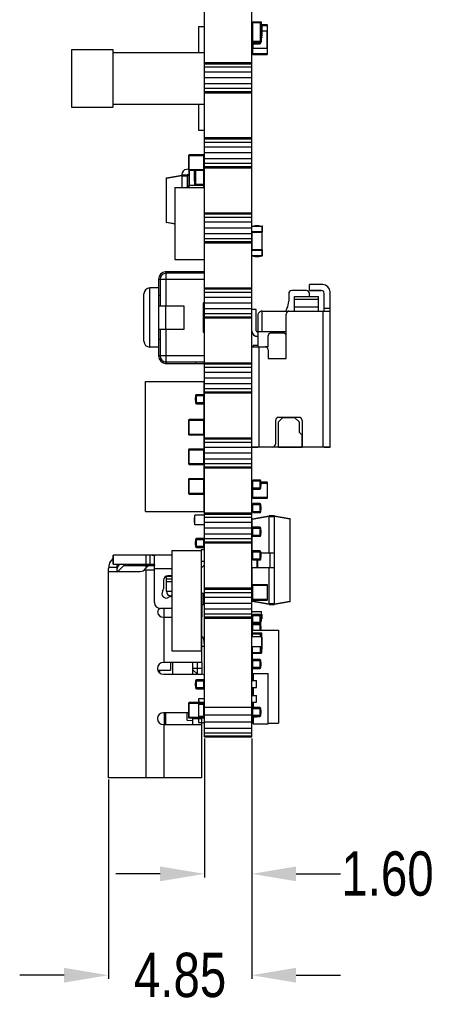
# Model space of a CAD drawing. Header units: inches. Extents: x -50 to 60, y -7 to 68.
# Tile 67 of 108: x 5 to 20, y -7 to 26. Entities that reach past the tile are written whole.
import ezdxf

# ---------------------------------------------------------------- set-up
doc = ezdxf.new("R2010")
doc.units = ezdxf.units.IN
doc.header["$LTSCALE"] = 1.21
doc.header["$MEASUREMENT"] = 0
doc.header["$PDMODE"] = 3
doc.header["$PDSIZE"] = 0.3125
doc.layers.get('0').update_dxf_attribs({"linetype": 'CONTINUOUS'})
doc.layers.get('Defpoints').update_dxf_attribs({"linetype": 'CONTINUOUS'})
doc.layers.add('DIM', color=3, linetype='CONTINUOUS')
doc.styles.get("Standard").update_dxf_attribs({"font": 'txt', "width": 0.8})
doc.dimstyles.get("Standard").update_dxf_attribs({"dimtxt": 0.15625, "dimasz": 0.1875, "dimexe": 0.125, "dimexo": 0.0625, "dimgap": 0.09, "dimtad": 0, "dimtih": 1, "dimtoh": 1, "dimzin": 4, "dimdsep": 46, "dimtxsty": 'STANDARD', "dimblk": '_FILLED', "dimblk1": '_FILLED', "dimblk2": '_FILLED', "dimcen": 0.09, "dimazin": 1, "dimtp": 0.01, "dimtm": 0.01, "dimtfac": 1, "dimtofl": 0, "dimtmove": 0, "dimatfit": 3, "dimldrblk": '_FILLED', "dimfxl": 1, "dimtolj": 1, "dimtzin": 4, "dimarcsym": 0})

# ---------------------------------------------------------------- blocks, each defined once
blk = doc.blocks.new('_FILLED')
at = {"color": 0, "linetype": 'ByBlock'}
blk.add_solid([(0, 0), (-1, 0.167), (-1, -0.167)], dxfattribs=at)
blk = doc.blocks.new('*D5')
at = {"layer": 'Defpoints', "color": 0}
for p in [(11.503, 1.749), (13.103, 1.74), (13.103, -2.897)]:
    blk.add_point(p, dxfattribs=at)
at = {"layer": 'DIM', "color": 0, "lineweight": -2}
for p, q in [((11.503, 1.686), (11.503, -3.022)), ((13.103, 1.677), (13.103, -3.022)), ((10.003, -2.897), (8.503, -2.897)), ((14.603, -2.897), (16.103, -2.897))]:
    blk.add_line(p, q, dxfattribs=at)
at = {"layer": 'DIM', "color": 0, "lineweight": -2, "xscale": 1.5, "yscale": 1.5, "zscale": 1.5}
blk.add_blockref('_FILLED', (11.503, -2.897), dxfattribs=at)
at = {"layer": 'DIM', "color": 0, "lineweight": -2, "xscale": 1.5, "yscale": 1.5, "zscale": 1.5, "rotation": 180}
blk.add_blockref('_FILLED', (13.103, -2.897), dxfattribs=at)
at = {"layer": 'DIM', "color": 0, "insert": (17.693, -2.897), "char_height": 1.5, "attachment_point": 5}
blk.add_mtext('\\A1;1.60', dxfattribs=at)
blk = doc.blocks.new('*D6')
at = {"layer": 'Defpoints', "color": 0}
for p in [(13.103, 1.749), (8.253, 0.356), (8.253, -6.327)]:
    blk.add_point(p, dxfattribs=at)
at = {"layer": 'DIM', "color": 0, "lineweight": -2}
for p, q in [((13.103, 1.686), (13.103, -6.452)), ((8.253, 0.294), (8.253, -6.452)), ((6.753, -6.327), (5.253, -6.327)), ((14.603, -6.327), (16.103, -6.327))]:
    blk.add_line(p, q, dxfattribs=at)
at = {"layer": 'DIM', "color": 0, "lineweight": -2, "xscale": 1.5, "yscale": 1.5, "zscale": 1.5}
blk.add_blockref('_FILLED', (8.253, -6.327), dxfattribs=at)
at = {"layer": 'DIM', "color": 0, "lineweight": -2, "xscale": 1.5, "yscale": 1.5, "zscale": 1.5, "rotation": 180}
blk.add_blockref('_FILLED', (13.103, -6.327), dxfattribs=at)
at = {"layer": 'DIM', "color": 0, "insert": (10.678, -6.327), "char_height": 1.5, "attachment_point": 5}
blk.add_mtext('\\A1;4.85', dxfattribs=at)

msp = doc.modelspace()

# ---------------------------------------------------------------- linework, layer by layer
at = {"color": 7, "linetype": 'Continuous'}
for p, q in [((11.503, 1.74), (11.503, 59.057)), ((13.103, 1.74), (13.103, 59.057)), ((11.303, 25.773), (11.503, 25.773)), ((11.303, 25.773), (11.303, 24.898)), ((13.103, 25.939), (13.428, 25.939)), ((13.103, 25.839), (13.128, 25.839)), ((13.128, 25.837), (13.103, 25.837)), ((13.128, 25.914), (13.403, 25.914)), ((13.128, 25.914), (13.128, 25.284)), ((13.403, 25.284), (13.403, 25.914)), ((13.428, 25.889), (13.403, 25.889)), ((13.403, 25.839), (13.428, 25.839)), ((13.428, 25.254), (13.428, 25.939)), ((13.619, 25.834), (13.428, 25.834)), ((13.428, 25.814), (13.639, 25.814)), ((13.428, 25.803), (13.438, 25.803)), ((13.428, 25.752), (13.438, 25.752)), ((13.428, 25.701), (13.438, 25.701)), ((13.428, 25.696), (13.438, 25.696)), ((13.428, 25.687), (13.438, 25.687)), ((13.438, 25.803), (13.438, 25.696)), ((13.438, 25.687), (13.438, 25.58)), ((13.619, 25.834), (13.619, 25.634)), ((13.639, 25.634), (13.639, 25.814)), ((13.103, 25.359), (13.128, 25.359)), ((13.403, 25.359), (13.428, 25.359)), ((13.428, 25.585), (13.438, 25.585)), ((13.428, 25.58), (13.438, 25.58)), ((13.428, 25.572), (13.438, 25.572)), ((13.428, 25.522), (13.438, 25.522)), ((13.428, 25.47), (13.438, 25.47)), ((13.428, 25.465), (13.438, 25.465)), ((13.428, 25.433), (13.438, 25.433)), ((13.428, 25.41), (13.438, 25.41)), ((13.428, 25.397), (13.438, 25.397)), ((13.428, 25.392), (13.438, 25.392)), ((13.438, 25.634), (13.639, 25.634)), ((13.438, 25.572), (13.438, 25.465)), ((13.438, 25.433), (13.438, 25.392)), ((13.609, 25.634), (13.609, 25.034)), ((13.629, 25.034), (13.629, 25.634)), ((7.003, 24.998), (7.003, 23.048)), ((7.003, 24.998), (8.403, 24.998)), ((8.403, 24.998), (8.403, 23.048)), ((13.103, 25.259), (13.428, 25.259)), ((13.103, 25.254), (13.428, 25.254)), ((13.408, 25.224), (13.103, 25.224)), ((13.103, 25.159), (13.129, 25.159)), ((13.639, 25.034), (13.119, 25.034)), ((13.119, 25.034), (13.119, 24.854)), ((13.128, 25.284), (13.403, 25.284)), ((13.128, 25.194), (13.128, 25.184)), ((13.128, 25.184), (13.129, 25.184)), ((13.129, 25.194), (13.129, 25.034)), ((13.134, 25.194), (13.134, 25.254)), ((13.134, 25.194), (13.378, 25.194)), ((13.139, 24.834), (13.139, 25.034)), ((13.149, 25.034), (13.149, 25.194)), ((13.378, 25.254), (13.378, 25.194)), ((13.428, 25.309), (13.403, 25.309)), ((13.408, 25.224), (13.408, 25.254)), ((13.619, 25.034), (13.619, 24.834)), ((13.639, 24.854), (13.639, 25.034)), ((8.403, 24.898), (11.503, 24.898)), ((13.639, 24.854), (13.119, 24.854)), ((13.139, 24.834), (13.619, 24.834)), ((11.503, 24.559), (13.103, 24.559)), ((11.503, 24.52), (13.103, 24.52)), ((11.503, 24.409), (13.103, 24.409)), ((11.503, 24.244), (13.103, 24.244)), ((11.503, 24.049), (13.103, 24.049)), ((11.503, 23.853), (13.103, 23.853)), ((11.503, 23.688), (13.103, 23.688)), ((11.503, 23.578), (13.103, 23.578)), ((11.503, 23.538), (13.103, 23.538)), ((7.003, 23.048), (8.403, 23.048)), ((8.403, 23.148), (11.503, 23.148)), ((11.303, 23.148), (11.303, 22.273)), ((11.303, 22.273), (11.503, 22.273)), ((11.503, 22.019), (13.103, 22.019)), ((11.503, 21.98), (13.103, 21.98)), ((11.503, 21.869), (13.103, 21.869)), ((11.503, 21.704), (13.103, 21.704)), ((10.968, 21.413), (11.488, 21.413)), ((10.968, 21.413), (10.968, 20.933)), ((11.468, 21.433), (10.988, 21.433)), ((10.988, 20.913), (10.988, 21.433)), ((11.468, 21.433), (11.468, 20.913)), ((11.488, 20.933), (11.488, 21.413)), ((11.503, 21.398), (11.488, 21.398)), ((11.503, 21.509), (13.103, 21.509)), ((11.503, 21.089), (11.488, 21.089)), ((11.503, 21.088), (11.488, 21.088)), ((11.503, 21.313), (13.103, 21.313)), ((11.503, 21.148), (13.103, 21.148)), ((11.503, 21.038), (13.103, 21.038)), ((11.503, 20.998), (13.103, 20.998)), ((10.22, 20.657), (10.738, 20.748)), ((10.738, 20.729), (10.22, 20.637)), ((10.738, 20.766), (10.738, 20.748)), ((10.918, 20.748), (10.738, 20.748)), ((10.738, 20.729), (10.738, 20.748)), ((10.738, 20.728), (10.918, 20.728)), ((10.738, 20.728), (10.738, 20.329)), ((10.968, 20.955), (10.893, 20.944)), ((10.918, 20.748), (10.978, 20.738)), ((10.918, 20.728), (10.918, 20.748)), ((10.978, 20.718), (10.918, 20.729)), ((10.918, 20.729), (10.918, 20.329)), ((10.936, 20.769), (10.978, 20.775)), ((11.488, 20.933), (10.968, 20.933)), ((10.978, 20.916), (10.978, 20.399)), ((10.988, 20.913), (11.468, 20.913)), ((10.998, 20.399), (10.998, 20.913)), ((11.168, 20.544), (11.168, 20.913)), ((11.178, 20.902), (11.168, 20.902)), ((11.178, 20.877), (11.168, 20.877)), ((11.178, 20.825), (11.168, 20.825)), ((11.178, 20.775), (11.168, 20.775)), ((11.178, 20.762), (11.168, 20.762)), ((11.178, 20.66), (11.168, 20.66)), ((11.178, 20.408), (11.178, 20.913)), ((11.203, 20.913), (11.203, 20.433)), ((11.478, 20.433), (11.478, 20.916)), ((11.503, 20.988), (11.488, 20.988)), ((10.203, 20.637), (10.22, 20.637)), ((10.203, 20.637), (10.203, 19.16)), ((10.22, 20.637), (10.22, 20.657)), ((10.22, 19.16), (10.22, 20.637)), ((10.503, 20.329), (11.502, 20.329)), ((10.503, 20.329), (10.503, 17.891)), ((11.488, 20.399), (10.968, 20.399)), ((10.968, 20.399), (10.968, 20.329)), ((10.988, 20.329), (10.988, 20.399)), ((11.178, 20.646), (11.168, 20.646)), ((11.178, 20.595), (11.168, 20.595)), ((11.178, 20.544), (11.168, 20.544)), ((11.203, 20.508), (11.178, 20.508)), ((11.178, 20.458), (11.203, 20.458)), ((11.503, 20.408), (11.178, 20.408)), ((11.478, 20.433), (11.203, 20.433)), ((11.458, 20.408), (11.458, 20.399)), ((11.468, 20.399), (11.468, 20.329)), ((11.503, 20.508), (11.478, 20.508)), ((11.478, 20.399), (11.478, 20.408)), ((11.487, 20.408), (11.487, 20.399)), ((11.488, 20.329), (11.488, 20.399)), ((11.502, 19.493), (11.503, 19.493)), ((11.503, 19.477), (13.103, 19.477)), ((11.503, 19.44), (13.103, 19.44)), ((11.503, 19.329), (13.103, 19.329)), ((10.22, 19.16), (10.203, 19.16)), ((10.22, 19.16), (10.503, 19.11)), ((10.22, 19.14), (10.22, 19.16)), ((10.503, 19.09), (10.22, 19.14)), ((11.502, 19.264), (11.503, 19.264)), ((11.503, 19.218), (11.502, 19.218)), ((11.503, 19.118), (11.502, 19.118)), ((11.502, 18.993), (11.503, 18.993)), ((11.503, 19.164), (13.103, 19.164)), ((13.453, 19.008), (13.454, 19.021)), ((13.453, 19.008), (13.466, 19.008)), ((13.453, 18.033), (13.453, 19.008)), ((13.459, 19.022), (13.457, 19.023)), ((13.466, 18.833), (13.466, 19.011)), ((11.502, 18.764), (11.503, 18.764)), ((11.503, 18.969), (13.103, 18.969)), ((11.503, 18.773), (13.103, 18.773)), ((13.466, 18.833), (13.103, 18.833)), ((13.103, 18.82), (13.453, 18.82)), ((13.116, 18.22), (13.116, 18.82)), ((13.441, 18.82), (13.441, 18.22)), ((11.503, 18.638), (11.502, 18.638)), ((11.503, 18.538), (11.502, 18.538)), ((11.502, 18.493), (11.503, 18.493)), ((11.503, 18.608), (13.103, 18.608)), ((11.503, 18.498), (13.103, 18.498)), ((11.503, 18.46), (13.103, 18.46)), ((11.502, 18.264), (11.503, 18.264)), ((13.453, 18.22), (13.103, 18.22)), ((13.103, 18.208), (13.466, 18.208)), ((13.454, 18.02), (13.103, 18.02)), ((13.466, 18.033), (13.453, 18.033)), ((13.454, 18.02), (13.453, 18.033)), ((13.454, 18.02), (13.466, 18.029)), ((13.466, 18.03), (13.466, 18.208)), ((10.503, 17.891), (11.502, 17.891)), ((11.503, 17.479), (10.178, 17.479)), ((10.178, 17.477), (10.178, 17.479)), ((11.503, 17.429), (10.183, 17.429)), ((10.183, 17.429), (10.183, 17.428)), ((10.203, 16.329), (10.203, 17.429)), ((11.208, 17.429), (11.208, 17.479)), ((9.953, 17.229), (11.503, 17.229)), ((9.953, 17.229), (9.953, 14.629)), ((10.003, 17.229), (10.003, 16.329)), ((15.503, 17.046), (15.053, 17.046)), ((15.053, 16.843), (15.053, 17.046)), ((9.453, 15.129), (9.453, 16.729)), ((9.953, 16.929), (9.653, 16.929)), ((9.653, 14.929), (9.653, 16.929)), ((10.003, 16.672), (9.953, 16.672)), ((11.503, 16.937), (13.103, 16.937)), ((11.503, 16.9), (13.103, 16.9)), ((11.503, 16.789), (13.103, 16.789)), ((14.353, 16.742), (14.353, 16.481)), ((14.953, 16.842), (14.453, 16.842)), ((15.053, 16.846), (15.453, 16.846)), ((15.453, 16.843), (15.053, 16.843)), ((15.053, 16.642), (15.053, 16.742)), ((15.453, 16.843), (15.453, 16.846)), ((15.553, 16.147), (15.553, 16.746)), ((15.753, 11.542), (15.753, 16.796)), ((9.953, 16.329), (10.803, 16.329)), ((10.198, 15.529), (10.198, 16.329)), ((10.803, 16.329), (10.803, 15.529)), ((11.453, 16.409), (11.503, 16.409)), ((11.453, 16.409), (11.453, 15.449)), ((11.503, 16.429), (11.473, 16.429)), ((11.473, 15.429), (11.473, 16.429)), ((11.503, 16.624), (13.103, 16.624)), ((11.503, 16.429), (13.103, 16.429)), ((14.553, 16.642), (15.353, 16.642)), ((14.553, 16.147), (14.553, 16.642)), ((14.553, 16.556), (15.353, 16.556)), ((15.353, 16.642), (15.353, 16.147)), ((11.503, 16.233), (13.103, 16.233)), ((11.503, 16.068), (13.103, 16.068)), ((13.253, 16.196), (13.103, 16.196)), ((13.253, 15.476), (13.253, 16.196)), ((13.303, 15.997), (13.303, 14.937)), ((13.453, 16.147), (14.363, 16.147)), ((13.453, 15.447), (13.453, 16.147)), ((14.291, 16.239), (14.239, 16.147)), ((14.265, 14.547), (14.265, 16.047)), ((14.365, 16.147), (15.524, 16.147)), ((15.353, 16.282), (14.553, 16.282)), ((15.503, 16.147), (15.503, 11.547)), ((15.524, 16.147), (15.753, 16.147)), ((15.553, 16.246), (15.753, 16.246)), ((11.503, 15.958), (13.103, 15.958)), ((11.503, 15.92), (13.103, 15.92)), ((10.803, 15.529), (9.953, 15.529)), ((10.003, 15.529), (10.003, 14.629)), ((10.203, 14.429), (10.203, 15.529)), ((11.503, 15.449), (11.453, 15.449)), ((11.473, 15.429), (11.503, 15.429)), ((13.303, 15.446), (13.283, 15.446)), ((13.453, 15.447), (13.303, 15.447)), ((14.265, 15.447), (13.453, 15.447)), ((13.755, 15.407), (14.165, 15.407)), ((14.251, 15.36), (14.265, 15.36)), ((10.003, 15.185), (9.953, 15.185)), ((13.153, 14.996), (13.303, 14.996)), ((13.153, 14.996), (13.153, 14.937)), ((13.283, 15.296), (13.303, 15.296)), ((13.283, 15.296), (13.303, 15.296)), ((13.283, 15.295), (13.303, 15.295)), ((13.283, 15.295), (13.303, 15.295)), ((13.283, 15.294), (13.303, 15.294)), ((13.283, 15.294), (13.303, 15.294)), ((13.283, 15.293), (13.303, 15.293)), ((13.283, 15.293), (13.303, 15.293)), ((13.655, 14.937), (13.655, 15.31)), ((9.953, 14.929), (9.653, 14.929)), ((13.103, 14.937), (13.353, 14.937)), ((13.353, 14.937), (13.555, 14.937)), ((13.353, 11.547), (13.353, 14.937)), ((13.655, 14.937), (13.556, 14.937)), ((13.655, 14.837), (13.655, 14.547)), ((11.503, 14.629), (9.953, 14.629)), ((10.178, 14.38), (10.178, 14.378)), ((10.178, 14.378), (10.202, 14.378)), ((10.201, 14.379), (10.202, 14.429)), ((10.202, 14.429), (10.202, 14.379)), ((10.202, 14.379), (11.503, 14.379)), ((10.203, 14.429), (11.503, 14.429)), ((11.199, 14.429), (11.199, 14.379)), ((11.503, 14.397), (13.103, 14.397)), ((11.503, 14.36), (13.103, 14.36)), ((13.655, 14.547), (14.265, 14.547)), ((11.503, 14.249), (13.103, 14.249)), ((11.503, 14.084), (13.103, 14.084)), ((9.503, 13.769), (11.478, 13.769)), ((9.503, 9.369), (9.503, 13.769)), ((11.478, 13.769), (11.478, 13.319)), ((11.503, 13.889), (13.103, 13.889)), ((11.503, 13.693), (13.103, 13.693)), ((11.503, 13.464), (11.478, 13.464)), ((11.503, 13.528), (13.103, 13.528)), ((11.503, 13.418), (13.103, 13.418)), ((11.503, 13.38), (13.103, 13.38)), ((11.196, 13.223), (11.199, 13.223)), ((11.196, 13.116), (11.196, 13.223)), ((11.199, 13.135), (11.196, 13.135)), ((11.196, 13.126), (11.199, 13.126)), ((11.196, 13.118), (11.199, 13.118)), ((11.196, 13.116), (11.199, 13.116)), ((11.199, 13.288), (11.503, 13.288)), ((11.199, 13.288), (11.199, 13.044)), ((11.503, 13.044), (11.199, 13.044)), ((11.473, 13.319), (11.229, 13.319)), ((11.229, 13.014), (11.229, 13.319)), ((11.229, 13.014), (11.473, 13.014)), ((11.473, 13.319), (11.473, 13.014)), ((11.478, 13.014), (11.478, 12.473)), ((11.478, 12.988), (11.503, 12.988)), ((11.503, 12.957), (11.478, 12.957)), ((10.968, 12.456), (11.488, 12.456)), ((10.968, 12.456), (10.968, 11.976)), ((11.468, 12.476), (10.988, 12.476)), ((10.988, 11.956), (10.988, 12.476)), ((11.468, 12.476), (11.468, 11.956)), ((11.503, 12.47), (11.483, 12.47)), ((11.488, 11.976), (11.488, 12.456)), ((11.503, 12.439), (11.488, 12.439)), ((11.503, 12.373), (11.488, 12.373)), ((13.905, 12.449), (13.905, 11.647)), ((14.153, 12.547), (14.003, 12.397)), ((14.003, 11.547), (14.003, 12.397)), ((14.705, 12.549), (14.005, 12.549)), ((14.153, 12.547), (14.553, 12.547)), ((14.703, 12.397), (14.553, 12.547)), ((14.703, 12.397), (14.703, 12.047)), ((14.805, 12.449), (14.805, 11.547)), ((14.803, 11.947), (14.703, 12.047)), ((11.488, 11.976), (10.968, 11.976)), ((10.988, 11.956), (11.468, 11.956)), ((11.478, 11.959), (11.478, 11.473)), ((11.503, 11.857), (13.103, 11.857)), ((11.503, 11.82), (13.103, 11.82)), ((11.503, 11.709), (13.103, 11.709)), ((14.803, 11.547), (14.803, 11.947)), ((10.968, 11.456), (11.488, 11.456)), ((10.968, 11.456), (10.968, 10.976)), ((11.468, 11.476), (10.988, 11.476)), ((10.988, 10.956), (10.988, 11.476)), ((11.468, 11.476), (11.468, 10.956)), ((11.478, 11.613), (11.503, 11.613)), ((11.488, 10.976), (11.488, 11.456)), ((11.488, 11.384), (11.503, 11.384)), ((11.503, 11.544), (13.103, 11.544)), ((11.503, 11.349), (13.103, 11.349)), ((13.301, 11.547), (13.103, 11.547)), ((13.103, 11.542), (13.253, 11.542)), ((13.153, 11.546), (13.153, 11.542)), ((13.153, 11.542), (13.303, 11.542)), ((13.402, 11.542), (13.253, 11.542)), ((13.253, 11.542), (13.253, 11.542)), ((13.805, 11.547), (13.301, 11.547)), ((13.303, 11.546), (13.301, 11.546)), ((13.303, 11.542), (13.303, 11.542)), ((14.303, 11.546), (13.402, 11.546)), ((14.303, 11.546), (13.402, 11.546)), ((13.402, 11.545), (13.402, 11.546)), ((13.402, 11.546), (13.402, 11.546)), ((14.303, 11.545), (13.402, 11.545)), ((14.303, 11.545), (13.402, 11.545)), ((13.402, 11.544), (13.402, 11.545)), ((13.402, 11.545), (13.402, 11.545)), ((14.303, 11.544), (13.402, 11.544)), ((14.303, 11.544), (13.402, 11.544)), ((13.402, 11.543), (13.402, 11.544)), ((13.402, 11.544), (13.402, 11.544)), ((14.303, 11.543), (13.402, 11.543)), ((14.303, 11.543), (13.402, 11.543)), ((13.402, 11.543), (13.402, 11.543)), ((13.402, 11.542), (13.402, 11.543)), ((14.303, 11.542), (13.402, 11.542)), ((13.503, 11.542), (13.453, 11.542)), ((13.853, 11.542), (13.803, 11.542)), ((14.003, 11.547), (13.805, 11.547)), ((14.803, 11.547), (14.003, 11.547)), ((14.003, 11.542), (14.803, 11.542)), ((14.003, 11.542), (14.003, 11.542)), ((14.303, 11.546), (14.303, 11.546)), ((14.303, 11.545), (14.303, 11.546)), ((14.303, 11.545), (14.303, 11.545)), ((14.303, 11.544), (14.303, 11.545)), ((14.303, 11.544), (14.303, 11.544)), ((14.303, 11.543), (14.303, 11.544)), ((14.303, 11.542), (14.303, 11.543)), ((14.303, 11.543), (14.303, 11.543)), ((15.273, 11.542), (14.303, 11.542)), ((14.303, 11.542), (14.403, 11.542)), ((14.403, 11.542), (14.403, 11.547)), ((14.403, 11.542), (14.408, 11.547)), ((14.805, 11.547), (14.803, 11.547)), ((14.803, 11.542), (14.803, 11.542)), ((15.553, 11.547), (14.805, 11.547)), ((15.273, 11.542), (15.273, 11.547)), ((15.523, 11.542), (15.273, 11.542)), ((15.553, 11.542), (15.52, 11.542)), ((15.523, 11.542), (15.523, 11.547)), ((15.753, 11.547), (15.553, 11.547)), ((15.553, 11.542), (15.553, 11.547)), ((15.553, 11.542), (15.753, 11.542)), ((11.488, 11.113), (11.503, 11.113)), ((11.503, 11.153), (13.103, 11.153)), ((11.488, 10.976), (10.968, 10.976)), ((10.988, 10.956), (11.468, 10.956)), ((11.478, 10.959), (11.478, 10.473)), ((11.478, 10.884), (11.503, 10.884)), ((11.503, 10.813), (11.478, 10.813)), ((11.503, 10.988), (13.103, 10.988)), ((11.503, 10.878), (13.103, 10.878)), ((11.503, 10.84), (13.103, 10.84)), ((10.968, 10.456), (11.488, 10.456)), ((10.968, 10.456), (10.968, 9.976)), ((11.468, 10.476), (10.988, 10.476)), ((10.988, 9.956), (10.988, 10.476)), ((11.468, 10.476), (11.468, 9.956)), ((11.478, 10.613), (11.503, 10.613)), ((11.488, 9.976), (11.488, 10.456)), ((11.488, 10.384), (11.503, 10.384)), ((13.103, 10.4), (13.408, 10.4)), ((13.378, 10.431), (13.134, 10.431)), ((13.134, 10.126), (13.134, 10.431)), ((13.378, 10.431), (13.378, 10.126)), ((13.408, 10.156), (13.408, 10.4)), ((13.619, 10.358), (13.408, 10.358)), ((13.619, 10.339), (13.408, 10.339)), ((13.619, 10.358), (13.619, 9.819)), ((13.62, 10.338), (13.639, 10.338)), ((13.639, 9.839), (13.639, 10.338)), ((11.503, 10.014), (11.488, 10.014)), ((13.408, 10.156), (13.103, 10.156)), ((13.119, 10.13), (13.119, 9.839)), ((13.134, 10.126), (13.378, 10.126)), ((13.139, 9.819), (13.139, 10.126)), ((13.411, 10.329), (13.408, 10.329)), ((13.411, 10.327), (13.408, 10.327)), ((13.408, 10.319), (13.639, 10.319)), ((13.408, 10.31), (13.411, 10.31)), ((13.411, 10.222), (13.408, 10.222)), ((13.411, 10.329), (13.411, 10.222)), ((11.488, 9.976), (10.968, 9.976)), ((10.988, 9.956), (11.468, 9.956)), ((11.478, 9.959), (11.478, 9.369)), ((11.503, 9.684), (11.478, 9.684)), ((13.119, 9.967), (13.103, 9.967)), ((13.639, 9.839), (13.119, 9.839)), ((13.139, 9.819), (13.619, 9.819)), ((9.503, 9.369), (11.478, 9.369)), ((13.103, 9.6), (13.408, 9.6)), ((13.408, 9.357), (13.103, 9.357)), ((13.378, 9.631), (13.134, 9.631)), ((13.134, 9.326), (13.134, 9.631)), ((13.378, 9.631), (13.378, 9.326)), ((13.408, 9.357), (13.408, 9.6)), ((13.411, 9.529), (13.408, 9.529)), ((13.411, 9.527), (13.408, 9.527)), ((13.411, 9.519), (13.408, 9.519)), ((13.408, 9.51), (13.411, 9.51)), ((13.411, 9.422), (13.408, 9.422)), ((13.411, 9.529), (13.411, 9.422)), ((11.178, 9.147), (11.168, 9.147)), ((11.168, 8.989), (11.168, 9.147)), ((11.178, 9.068), (11.168, 9.068)), ((11.503, 9.239), (11.178, 9.239)), ((11.178, 8.909), (11.178, 9.239)), ((11.503, 9.317), (13.103, 9.317)), ((11.503, 9.28), (13.103, 9.28)), ((11.503, 9.169), (13.103, 9.169)), ((11.503, 9.004), (13.103, 9.004)), ((13.12, 9.118), (13.688, 9.219)), ((13.688, 9.199), (13.12, 9.099)), ((13.12, 9.099), (13.12, 9.118)), ((13.12, 8.827), (13.12, 9.099)), ((13.134, 9.326), (13.378, 9.326)), ((13.868, 9.219), (13.688, 9.219)), ((13.688, 9.219), (13.688, 9.199)), ((13.688, 9.199), (13.868, 9.199)), ((13.688, 7.969), (13.688, 9.199)), ((13.868, 9.219), (14.387, 9.127)), ((13.868, 9.219), (13.868, 9.199)), ((14.387, 9.108), (13.868, 9.199)), ((13.868, 6.239), (13.868, 9.199)), ((14.387, 9.127), (14.387, 9.108)), ((14.387, 9.108), (14.403, 9.108)), ((14.387, 9.108), (14.387, 6.33)), ((14.403, 6.33), (14.403, 9.108)), ((11.178, 8.989), (11.168, 8.989)), ((11.503, 8.909), (11.178, 8.909)), ((11.503, 8.809), (13.103, 8.809)), ((13.103, 8.8), (13.408, 8.8)), ((13.378, 8.831), (13.134, 8.831)), ((13.134, 8.526), (13.134, 8.831)), ((13.378, 8.831), (13.378, 8.526)), ((13.408, 8.556), (13.408, 8.8)), ((13.411, 8.729), (13.408, 8.729)), ((13.411, 8.727), (13.408, 8.727)), ((13.411, 8.719), (13.408, 8.719)), ((13.408, 8.71), (13.411, 8.71)), ((13.411, 8.729), (13.411, 8.622)), ((11.196, 8.349), (11.199, 8.349)), ((11.196, 8.242), (11.196, 8.349)), ((11.199, 8.42), (11.503, 8.42)), ((11.199, 8.42), (11.199, 8.177)), ((11.473, 8.451), (11.229, 8.451)), ((11.229, 8.146), (11.229, 8.451)), ((11.473, 8.451), (11.473, 8.146)), ((11.503, 8.613), (13.103, 8.613)), ((11.503, 8.448), (13.103, 8.448)), ((11.503, 8.338), (13.103, 8.338)), ((13.408, 8.556), (13.103, 8.556)), ((13.12, 8.027), (13.12, 8.529)), ((13.134, 8.526), (13.378, 8.526)), ((13.411, 8.622), (13.408, 8.622)), ((10.403, 8.049), (11.401, 8.049)), ((10.403, 8.049), (10.403, 4.649)), ((11.196, 8.304), (11.199, 8.304)), ((11.199, 8.286), (11.196, 8.286)), ((11.199, 8.242), (11.196, 8.242)), ((11.473, 8.177), (11.199, 8.177)), ((11.229, 8.146), (11.473, 8.146)), ((11.503, 8.064), (11.393, 8.064)), ((11.393, 8.064), (11.393, 8.049)), ((11.401, 4.649), (11.401, 8.049)), ((11.503, 8.3), (13.103, 8.3)), ((13.103, 8), (13.408, 8)), ((13.378, 8.031), (13.134, 8.031)), ((13.134, 7.726), (13.134, 8.031)), ((13.378, 8.031), (13.378, 7.726)), ((13.408, 7.756), (13.408, 8)), ((10.403, 7.886), (8.411, 7.886)), ((8.411, 7.886), (8.411, 7.586)), ((8.413, 7.586), (8.413, 7.886)), ((9.533, 7.586), (9.533, 7.886)), ((9.663, 7.586), (9.663, 7.886)), ((9.813, 6.286), (9.813, 7.867)), ((11.413, 7.686), (11.401, 7.674)), ((11.413, 7.686), (11.503, 7.686)), ((13.408, 7.756), (13.103, 7.756)), ((13.134, 7.726), (13.378, 7.726)), ((13.283, 7.469), (13.283, 7.726)), ((13.301, 7.726), (13.301, 7.469)), ((13.408, 7.969), (13.868, 7.969)), ((13.411, 7.929), (13.408, 7.929)), ((13.411, 7.927), (13.408, 7.927)), ((13.411, 7.919), (13.408, 7.919)), ((13.408, 7.91), (13.411, 7.91)), ((13.411, 7.822), (13.408, 7.822)), ((13.411, 7.929), (13.411, 7.822)), ((13.714, 7.969), (13.714, 7.469)), ((8.253, 0.356), (8.253, 7.436)), ((8.253, 7.336), (9.333, 7.336)), ((8.256, 7.486), (8.562, 7.486)), ((8.411, 7.586), (9.738, 7.586)), ((8.553, 7.336), (8.553, 7.586)), ((8.773, 7.536), (8.573, 7.336)), ((8.773, 7.536), (9.812, 7.536)), ((9.533, 7.472), (9.533, 7.536)), ((9.533, 7.386), (9.813, 7.386)), ((9.533, 0.356), (9.533, 7.386)), ((9.813, 7.436), (10.403, 7.436)), ((11.401, 7.462), (11.503, 7.564)), ((13.103, 7.469), (13.868, 7.469)), ((13.12, 6.875), (13.12, 7.469)), ((13.688, 6.238), (13.688, 7.469)), ((10.113, 7.036), (10.113, 6.752)), ((10.213, 6.666), (10.213, 7.177)), ((10.403, 7.072), (10.213, 7.072)), ((10.216, 7.178), (10.403, 7.178)), ((10.403, 7.186), (10.263, 7.186)), ((10.403, 6.988), (10.213, 6.988)), ((10.213, 6.67), (10.403, 6.67)), ((11.503, 6.777), (13.103, 6.777)), ((11.503, 6.74), (13.103, 6.74)), ((13.119, 6.868), (13.639, 6.868)), ((13.119, 6.868), (13.119, 6.388)), ((13.619, 6.888), (13.139, 6.888)), ((13.139, 6.368), (13.139, 6.888)), ((13.619, 6.888), (13.619, 6.368)), ((13.639, 6.388), (13.639, 6.868)), ((10.403, 6.516), (10.363, 6.516)), ((10.379, 6.486), (10.403, 6.486)), ((11.503, 6.586), (11.401, 6.586)), ((11.463, 6.206), (11.463, 6.586)), ((11.463, 6.406), (11.503, 6.406)), ((11.503, 6.629), (13.103, 6.629)), ((11.503, 6.464), (13.103, 6.464)), ((13.639, 6.388), (13.119, 6.388)), ((13.12, 6.339), (13.12, 6.382)), ((13.12, 6.339), (13.688, 6.238)), ((13.12, 6.319), (13.12, 6.339)), ((13.139, 6.368), (13.619, 6.368)), ((10.403, 6.086), (10.013, 6.086)), ((10.133, 6.086), (10.133, 4.256)), ((11.463, 6.206), (11.401, 6.206)), ((11.413, 6.186), (11.401, 6.186)), ((11.413, 6.206), (11.413, 5.986)), ((11.503, 6.269), (13.103, 6.269)), ((11.503, 6.073), (13.103, 6.073)), ((13.688, 6.219), (13.12, 6.319)), ((13.868, 6.239), (13.688, 6.239)), ((13.688, 6.239), (13.688, 6.219)), ((13.688, 6.219), (13.868, 6.219)), ((13.868, 6.238), (14.387, 6.33)), ((14.387, 6.31), (13.868, 6.219)), ((13.868, 6.238), (13.868, 6.219)), ((14.403, 6.33), (14.387, 6.33)), ((14.387, 6.33), (14.387, 6.31)), ((10.113, 5.786), (10.403, 5.786)), ((11.401, 5.986), (11.413, 5.986)), ((11.413, 4.256), (11.413, 5.786)), ((11.503, 5.908), (13.103, 5.908)), ((11.503, 5.798), (13.103, 5.798)), ((11.503, 5.76), (13.103, 5.76)), ((13.103, 5.984), (13.428, 5.984)), ((13.103, 5.851), (13.408, 5.851)), ((13.378, 5.881), (13.134, 5.881)), ((13.134, 5.354), (13.134, 5.881)), ((13.378, 5.881), (13.378, 5.354)), ((13.408, 5.607), (13.408, 5.851)), ((13.408, 5.785), (13.411, 5.785)), ((13.408, 5.741), (13.411, 5.741)), ((13.411, 5.723), (13.408, 5.723)), ((13.411, 5.678), (13.408, 5.678)), ((13.411, 5.785), (13.411, 5.678)), ((13.428, 5.654), (13.428, 5.984)), ((13.428, 5.892), (13.438, 5.892)), ((13.428, 5.888), (13.438, 5.888)), ((13.428, 5.738), (13.438, 5.738)), ((13.428, 5.735), (13.438, 5.735)), ((13.438, 5.892), (13.438, 5.735)), ((13.408, 5.607), (13.103, 5.607)), ((13.103, 5.568), (13.408, 5.568)), ((13.103, 5.537), (13.408, 5.537)), ((13.123, 5.354), (14.003, 5.354)), ((13.123, 5.253), (13.123, 5.354)), ((13.134, 5.576), (13.378, 5.576)), ((13.408, 5.654), (13.428, 5.654)), ((13.408, 5.354), (13.408, 5.568)), ((13.411, 5.474), (13.408, 5.474)), ((13.411, 5.437), (13.408, 5.437)), ((13.408, 5.4), (13.411, 5.4)), ((13.411, 5.377), (13.408, 5.377)), ((13.411, 5.474), (13.411, 5.4)), ((13.411, 5.377), (13.411, 5.354)), ((14.003, 5.354), (14.003, 2.204)), ((13.103, 5.254), (13.428, 5.254)), ((13.103, 5.253), (13.428, 5.253)), ((13.128, 5.153), (13.103, 5.153)), ((13.103, 5.131), (13.428, 5.131)), ((13.128, 5.228), (13.403, 5.228)), ((13.128, 5.131), (13.128, 5.228)), ((13.403, 5.131), (13.403, 5.228)), ((13.428, 5.203), (13.403, 5.203)), ((13.428, 5.153), (13.403, 5.153)), ((13.428, 5.254), (13.428, 4.573)), ((13.428, 5.118), (13.438, 5.118)), ((13.428, 5.115), (13.438, 5.115)), ((13.428, 5.088), (13.438, 5.088)), ((13.428, 5.079), (13.438, 5.079)), ((13.428, 5.067), (13.438, 5.067)), ((13.428, 5.05), (13.438, 5.05)), ((13.438, 5.118), (13.438, 4.709)), ((11.413, 4.804), (11.503, 4.812)), ((11.503, 4.812), (11.488, 4.983)), ((13.103, 4.801), (13.428, 4.801)), ((13.103, 4.674), (13.128, 4.674)), ((13.128, 4.673), (13.103, 4.673)), ((13.128, 4.598), (13.128, 4.801)), ((13.403, 4.598), (13.403, 4.801)), ((13.428, 4.673), (13.403, 4.673)), ((13.428, 4.971), (13.438, 4.971)), ((13.428, 4.892), (13.438, 4.892)), ((13.428, 4.88), (13.438, 4.88)), ((13.428, 4.831), (13.438, 4.831)), ((13.428, 4.825), (13.438, 4.825)), ((13.428, 4.811), (13.438, 4.811)), ((13.428, 4.76), (13.438, 4.76)), ((13.428, 4.709), (13.438, 4.709)), ((10.403, 4.649), (11.401, 4.649)), ((13.103, 4.573), (13.428, 4.573)), ((13.103, 4.383), (13.123, 4.383)), ((13.123, 4.353), (13.123, 4.573)), ((13.128, 4.598), (13.403, 4.598)), ((13.378, 4.355), (13.134, 4.355)), ((13.134, 4.05), (13.134, 4.355)), ((13.378, 4.355), (13.378, 4.05)), ((13.428, 4.623), (13.403, 4.623)), ((11.411, 4.256), (10.113, 4.256)), ((10.358, 4.256), (10.358, 3.996)), ((10.433, 3.856), (10.433, 4.256)), ((11.113, 3.856), (11.113, 4.256)), ((11.413, 4.056), (11.113, 4.056)), ((11.113, 4.006), (11.263, 3.856)), ((11.263, 4.251), (11.259, 4.255)), ((11.263, 4.251), (11.262, 4.255)), ((11.263, 3.856), (11.263, 4.251)), ((11.411, 4.256), (11.413, 4.239)), ((11.413, 4.239), (11.413, 3.856)), ((13.103, 4.325), (13.408, 4.325)), ((13.408, 4.081), (13.103, 4.081)), ((13.123, 3.643), (13.123, 4.052)), ((13.134, 4.05), (13.378, 4.05)), ((13.408, 4.081), (13.408, 4.325)), ((13.411, 4.253), (13.408, 4.253)), ((13.411, 4.252), (13.408, 4.252)), ((13.411, 4.243), (13.408, 4.243)), ((13.408, 4.234), (13.411, 4.234)), ((13.411, 4.146), (13.408, 4.146)), ((13.411, 4.253), (13.411, 4.146)), ((9.925, 3.996), (10.358, 3.996)), ((9.983, 3.996), (9.983, 3.907)), ((10.113, 3.856), (11.413, 3.856)), ((11.473, 3.671), (11.229, 3.671)), ((11.229, 3.366), (11.229, 3.671)), ((11.473, 3.671), (11.473, 3.366)), ((13.123, 3.75), (13.103, 3.75)), ((13.123, 3.719), (13.103, 3.719)), ((13.148, 3.879), (13.653, 3.879)), ((13.148, 3.879), (13.148, 3.643)), ((13.653, 2.179), (13.653, 3.879)), ((11.196, 3.569), (11.199, 3.569)), ((11.196, 3.462), (11.196, 3.569)), ((11.196, 3.524), (11.199, 3.524)), ((11.199, 3.506), (11.196, 3.506)), ((11.199, 3.462), (11.196, 3.462)), ((11.199, 3.64), (11.503, 3.64)), ((11.199, 3.64), (11.199, 3.397)), ((11.473, 3.397), (11.199, 3.397)), ((11.229, 3.366), (11.473, 3.366)), ((13.103, 3.643), (13.263, 3.643)), ((13.103, 3.414), (13.263, 3.414)), ((13.123, 3.143), (13.123, 3.414)), ((13.148, 3.414), (13.148, 3.143)), ((13.263, 3.414), (13.263, 3.643)), ((13.103, 3.253), (13.123, 3.253)), ((13.103, 3.143), (13.263, 3.143)), ((13.263, 2.914), (13.263, 3.143)), ((10.968, 2.878), (11.488, 2.878)), ((10.968, 2.878), (10.968, 2.398)), ((11.468, 2.898), (10.988, 2.898)), ((10.988, 2.378), (10.988, 2.898)), ((11.323, 2.889), (11.323, 2.969)), ((11.468, 2.898), (11.468, 2.378)), ((11.488, 2.398), (11.488, 2.878)), ((11.503, 2.749), (13.103, 2.749)), ((13.103, 2.914), (13.263, 2.914)), ((13.103, 2.701), (13.408, 2.701)), ((13.123, 2.729), (13.123, 2.914)), ((13.378, 2.731), (13.134, 2.731)), ((13.134, 2.426), (13.134, 2.731)), ((13.148, 2.914), (13.148, 2.731)), ((13.378, 2.731), (13.378, 2.426)), ((13.408, 2.457), (13.408, 2.701)), ((10.968, 2.556), (10.113, 2.556)), ((10.144, 2.556), (10.143, 2.156)), ((10.183, 2.556), (10.183, 2.156)), ((10.903, 2.556), (10.903, 2.327)), ((10.922, 2.307), (10.922, 2.556)), ((11.488, 2.398), (10.968, 2.398)), ((10.988, 2.378), (11.468, 2.378)), ((11.113, 2.156), (11.113, 2.378)), ((11.113, 2.356), (11.413, 2.356)), ((11.413, 0.356), (11.413, 2.378)), ((11.503, 2.556), (11.488, 2.556)), ((11.503, 2.487), (13.103, 2.487)), ((13.408, 2.457), (13.103, 2.457)), ((13.103, 2.414), (13.263, 2.414)), ((13.123, 2.404), (13.103, 2.404)), ((13.123, 2.204), (13.123, 2.414)), ((13.134, 2.426), (13.378, 2.426)), ((13.148, 2.414), (13.148, 2.179)), ((13.263, 2.414), (13.263, 2.426)), ((13.408, 2.635), (13.411, 2.635)), ((13.408, 2.591), (13.411, 2.591)), ((13.411, 2.573), (13.408, 2.573)), ((13.411, 2.528), (13.408, 2.528)), ((13.411, 2.635), (13.411, 2.528)), ((10.113, 2.156), (11.413, 2.156)), ((10.133, 2.156), (10.133, 0.356)), ((10.922, 2.307), (11.113, 2.291)), ((11.413, 2.229), (11.503, 2.229)), ((11.503, 2.244), (13.103, 2.244)), ((11.503, 2.035), (13.103, 2.035)), ((13.123, 2.204), (13.148, 2.204)), ((13.148, 2.179), (13.653, 2.179)), ((13.653, 2.204), (14.003, 2.204)), ((11.503, 1.875), (13.103, 1.875)), ((11.503, 1.774), (13.103, 1.774)), ((11.503, 1.749), (13.103, 1.749)), ((11.503, 1.74), (13.103, 1.74)), ((11.413, 0.356), (8.253, 0.356))]:
    msp.add_line(p, q, dxfattribs=at)
at = {"color": 6, "linetype": 'Continuous'}
for p, q in [((11.503, 3.029), (11.303, 3.029)), ((11.303, 3.029), (11.303, 2.229)), ((11.323, 2.969), (11.303, 2.969)), ((11.323, 2.889), (11.303, 2.889)), ((11.503, 2.829), (11.303, 2.829)), ((11.503, 2.429), (11.303, 2.429)), ((11.303, 2.229), (11.413, 2.229))]:
    msp.add_line(p, q, dxfattribs=at)
at = {"color": 7, "linetype": 'Continuous'}
for points in [[(13.103, 19.023), (13.159, 19.035), (13.219, 19.043), (13.278, 19.045), (13.338, 19.043), (13.398, 19.035), (13.457, 19.023)], [(13.466, 19.011), (13.465, 19.014), (13.464, 19.017), (13.462, 19.02), (13.459, 19.022)], [(13.103, 18.017), (13.159, 18.005), (13.219, 17.998), (13.278, 17.995), (13.338, 17.998), (13.398, 18.005), (13.457, 18.018)], [(13.457, 18.017), (13.459, 18.018), (13.462, 18.02), (13.464, 18.023), (13.465, 18.026), (13.466, 18.03)]]:
    msp.add_lwpolyline(points, dxfattribs=at)
for centre, radius, start, end in [((13.619, 25.814), 0.02, 360, 90), ((13.134, 25.224), 0.0305, 180, 270), ((13.378, 25.224), 0.0305, 270, 360), ((13.139, 24.854), 0.02, 180, 270), ((13.619, 24.854), 0.02, 270, 360), ((10.988, 21.413), 0.02, 90, 180), ((11.468, 21.413), 0.02, 0, 90), ((10.918, 20.766), 0.18, 98, 180), ((10.938, 20.749), 0.02, 98, 181.1356), ((10.988, 20.933), 0.02, 180, 270), ((11.468, 20.933), 0.02, 270, 0), ((10.223, 20.637), 0.02, 100, 180), ((10.223, 19.16), 0.02, 180, 260), ((13.278, 10.718), 8.292, 88.7907, 91.2093), ((13.453, 19.008), 0.0125, 0.0275, 14.7424), ((13.453, 18.833), 0.0125, 270, 360), ((13.278, 26.323), 8.292, 268.7907, 271.2093), ((13.453, 18.208), 0.0125, 360, 90), ((13.453, 18.033), 0.0126, 346.9826, 359.9439), ((13.453, 18.033), 0.0125, 345.2559, 346.9831), ((10.203, 17.229), 0.25, 95.7531, 180), ((10.203, 17.229), 0.2, 90, 180), ((15.503, 16.796), 0.25, 0, 90), ((9.653, 16.729), 0.2, 90, 180), ((14.453, 16.742), 0.1, 90, 180), ((14.953, 16.742), 0.1, 0, 90), ((15.453, 16.746), 0.1, 0, 90), ((11.473, 16.409), 0.02, 90, 180), ((13.853, 16.481), 0.5, 330.9454, 0), ((13.453, 15.997), 0.15, 90, 180.0088), ((14.365, 16.047), 0.1, 90, 180), ((11.473, 15.449), 0.02, 180, 270), ((13.283, 15.476), 0.18, 180, 270), ((13.283, 15.474), 0.18, 230.4553, 270), ((13.283, 15.474), 0.18, 233.705, 270), ((13.283, 15.476), 0.03, 180, 270), ((9.653, 15.129), 0.2, 180, 270), ((9.653, 15.128), 0.2, 180, 270), ((13.283, 15.475), 0.18, 243.8221, 270), ((13.283, 15.473), 0.18, 254.6074, 270), ((13.555, 14.837), 0.1, 0, 90), ((10.203, 14.629), 0.25, 180, 269.5013), ((10.203, 14.629), 0.2, 180, 270), ((11.229, 13.288), 0.0305, 90, 180), ((11.229, 13.044), 0.0305, 180, 270), ((11.473, 12.988), 0.0305, 0, 68.5945), ((10.988, 12.456), 0.02, 90, 180), ((11.468, 12.456), 0.02, 0, 90), ((14.005, 12.449), 0.1, 90, 180), ((14.705, 12.449), 0.1, 0, 90), ((10.988, 11.976), 0.02, 180, 270), ((11.468, 11.976), 0.02, 270, 0), ((10.988, 11.456), 0.02, 90, 180), ((11.468, 11.456), 0.02, 0, 90), ((13.805, 11.647), 0.1, 270, 0), ((10.988, 10.976), 0.02, 180, 270), ((11.468, 10.976), 0.02, 270, 0), ((10.988, 10.456), 0.02, 90, 180), ((11.468, 10.456), 0.02, 0, 90), ((13.378, 10.4), 0.0305, 360, 90), ((13.619, 10.338), 0.02, 360, 90), ((13.619, 10.319), 0.02, 360, 90), ((13.378, 10.156), 0.0305, 270, 360), ((10.988, 9.976), 0.02, 180, 270), ((11.468, 9.976), 0.02, 270, 0), ((13.134, 9.967), 0.0305, 180, 240.1654), ((13.139, 9.839), 0.02, 180, 270), ((13.619, 9.839), 0.02, 270, 360), ((13.378, 9.6), 0.0305, 360, 90), ((13.378, 9.357), 0.0305, 270, 360), ((14.383, 9.108), 0.02, 360, 80), ((13.134, 8.8), 0.0305, 90, 168.4389), ((13.378, 8.8), 0.0305, 360, 90), ((11.229, 8.42), 0.0305, 90, 180), ((11.473, 8.42), 0.0305, 78.4389, 90), ((13.378, 8.556), 0.0305, 270, 360), ((11.229, 8.177), 0.0305, 180, 270), ((13.378, 8), 0.0305, 360, 90), ((8.703, 7.436), 0.45, 130.849, 180), ((13.378, 7.756), 0.0305, 270, 360), ((8.703, 7.436), 0.15, 90, 180), ((9.333, 7.536), 0.2, 270, 330), ((9.68, 7.336), 0.2, 90, 150), ((10.263, 7.036), 0.15, 90, 180), ((10.213, 6.586), 0.15, 146.4427, 303.5573), ((9.963, 6.752), 0.15, 326.4427, 0), ((10.363, 6.666), 0.15, 180, 270), ((13.139, 6.868), 0.02, 90, 180), ((13.619, 6.868), 0.02, 360, 90), ((10.379, 6.336), 0.15, 90, 123.5573), ((13.139, 6.388), 0.02, 180, 270), ((13.619, 6.388), 0.02, 270, 360), ((10.013, 6.286), 0.2, 180, 270), ((10.113, 5.936), 0.2, 129.2648, 172.8192), ((14.383, 6.33), 0.02, 280, 360), ((10.113, 5.986), 0.2, 187.1808, 270), ((13.378, 5.851), 0.0305, 360, 90), ((13.134, 5.607), 0.0305, 180, 270), ((13.378, 5.607), 0.0305, 270, 360), ((13.378, 5.568), 0.0305, 360, 39.7886), ((11.239, 4.962), 0.25, 5, 45.8121), ((13.378, 4.325), 0.0305, 360, 90), ((10.113, 4.056), 0.2, 90, 270), ((13.378, 4.081), 0.0305, 270, 360), ((11.229, 3.64), 0.0305, 90, 180), ((11.413, 3.706), 0.15, 53.9731, 90), ((13.134, 3.719), 0.0305, 180, 249.8293), ((11.229, 3.397), 0.0305, 180, 270), ((11.473, 3.397), 0.0305, 270, 357.575), ((10.988, 2.878), 0.02, 90, 180), ((11.468, 2.878), 0.02, 0, 90), ((13.378, 2.701), 0.0305, 360, 90), ((10.113, 2.356), 0.2, 90, 270), ((10.988, 2.398), 0.02, 180, 270), ((11.468, 2.398), 0.02, 270, 0), ((13.134, 2.457), 0.0305, 180, 270), ((13.134, 2.404), 0.0305, 180, 249.8293), ((13.378, 2.457), 0.0305, 270, 360), ((10.923, 2.327), 0.02, 180, 265.1009)]:
    msp.add_arc(centre, radius, start, end, dxfattribs=at)
msp.add_ellipse((9.533, 8.666), major_axis=(0, 1.28), ratio=0.999999, start_param=-3.193035, end_param=-3.141593, dxfattribs=at)
for points, knots in [([(13.755, 15.407), (13.742, 15.407), (13.716, 15.402), (13.683, 15.38), (13.661, 15.348), (13.655, 15.322), (13.655, 15.31)], [0, 0, 0, 0, 0.25339, 0.504808, 0.75341, 1, 1, 1, 1]), ([(14.251, 15.36), (14.246, 15.367), (14.235, 15.38), (14.215, 15.395), (14.191, 15.405), (14.174, 15.407), (14.165, 15.407)], [0, 0, 0, 0, 0.247613, 0.49707, 0.74809, 1, 1, 1, 1]), ([(9.738, 7.886), (9.749, 7.886), (9.767, 7.886), (9.789, 7.884), (9.802, 7.881), (9.808, 7.877), (9.813, 7.872), (9.813, 7.869), (9.813, 7.867)], [0, 0, 0, 0, 0.379446, 0.670703, 0.779174, 0.864833, 0.93433, 1, 1, 1, 1]), ([(9.738, 7.586), (9.748, 7.586), (9.763, 7.586), (9.781, 7.582), (9.792, 7.577), (9.8, 7.57), (9.807, 7.561), (9.81, 7.549), (9.812, 7.541), (9.812, 7.536)], [0, 0, 0, 0, 0.297379, 0.42417, 0.537549, 0.643402, 0.75083, 0.868231, 1, 1, 1, 1]), ([(11.413, 5.986), (11.413, 5.963), (11.413, 5.928), (11.413, 5.885), (11.413, 5.856), (11.412, 5.831), (11.41, 5.812), (11.407, 5.798), (11.404, 5.79), (11.402, 5.788)], [0, 0, 0, 0, 0.35182, 0.513644, 0.659247, 0.783216, 0.882034, 0.954165, 1, 1, 1, 1])]:
    msp.add_open_spline(points, degree=3, knots=knots, dxfattribs=at)

# ---------------------------------------------------------------- dimensions: what is measured, and where the dimension line sits
at = {"layer": 'DIM'}
for base, p1, p2, picture, middle in [((8.253, -6.327), (13.103, 1.749), (8.253, 0.356), '*D6', (10.678, -6.327)), ((13.103, -2.897), (11.503, 1.749), (13.103, 1.74), '*D5', (17.693, -2.897))]:
    dim = msp.add_linear_dim(base=base, p1=p1, p2=p2, dimstyle='STANDARD', override={"dimtxt": 1.5, "dimasz": 1.5, "dimtih": 0, "dimtoh": 0, "dimzin": 0, "dimcen": 0.198, "dimadec": 0, "dimazin": 0, "dimtp": 0, "dimtm": 0, "dimtdec": 4, "dimtzin": 0}, dxfattribs=at)
    dim.commit()
    dim.dimension.update_dxf_attribs({"geometry": picture, "text_midpoint": middle})

doc.saveas('drawing.dxf')
